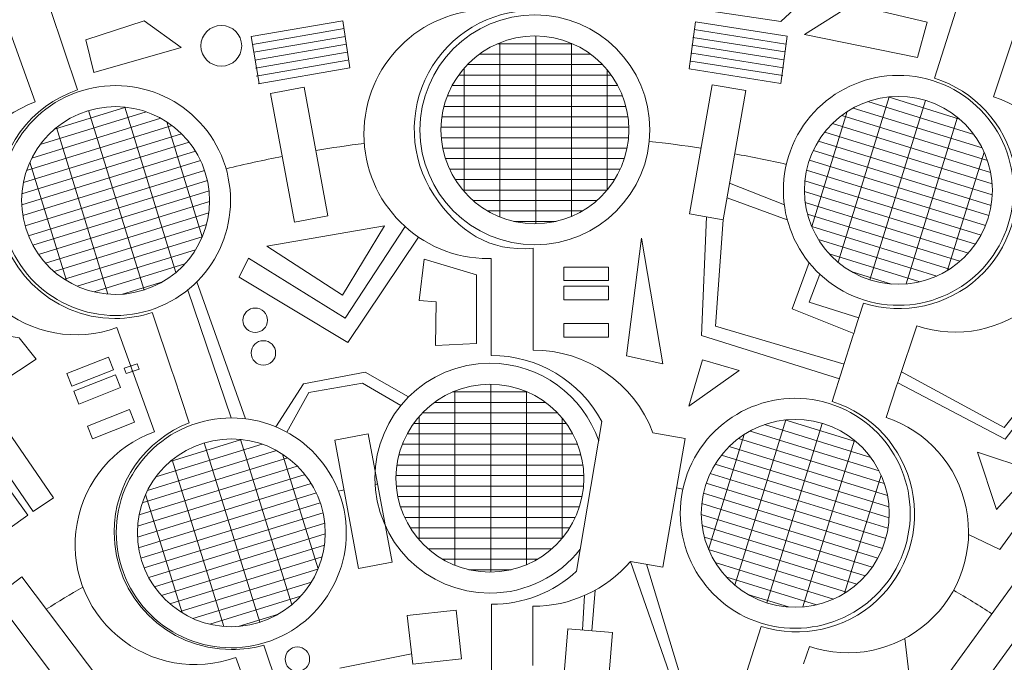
# Model space of a CAD drawing. Header units: inches. Extents: x -7.1 to 7.1, y -5.5 to 5.4.
# Tile 8 of 13: x -2 to 1.8, y 1.6 to 4. Entities that reach past the tile are written whole.
import ezdxf

# ---------------------------------------------------------------- set-up
doc = ezdxf.new("R2010")
doc.units = ezdxf.units.IN
doc.header["$MEASUREMENT"] = 0
doc.layers.add('Layer 1', color=7, linetype='Continuous')

msp = doc.modelspace()

# ---------------------------------------------------------------- linework, layer by layer
at = {"layer": 'Layer 1', "color": 5, "lineweight": 9}
for points in [[(0.0723, 3.0301), (0.2442, 3.0301), (0.2442, 3.0822), (0.0723, 3.0822), (0.0723, 3.0301)], [(0.0723, 2.9572), (0.2442, 2.9572), (0.2442, 3.0093), (0.0723, 3.0093), (0.0723, 2.9572)], [(0.0723, 2.814), (0.2442, 2.814), (0.2442, 2.8661), (0.0723, 2.8661), (0.0723, 2.814)]]:
    msp.add_lwpolyline(points, close=True, dxfattribs=at)
at = {"layer": 'Layer 1', "color": 1, "lineweight": 9}
for centre, major_axis in [((-0.0378, 3.6071), (0, 0.4398)), ((-0.0378, 3.6071), (0, 0.3594)), ((-0.2099, 2.2742), (0, 0.3594))]:
    msp.add_ellipse(centre, major_axis=major_axis, ratio=1, dxfattribs=at)
at = {"layer": 'Layer 1', "color": 5, "lineweight": 9}
for centre, major_axis in [((-1.2376, 3.9286), (0, 0.0781)), ((-1.108, 2.8784), (0, 0.0469)), ((-1.0767, 2.7534), (0, 0.0469)), ((-0.9465, 1.5815), (0, 0.0469))]:
    msp.add_ellipse(centre, major_axis=major_axis, ratio=1, dxfattribs=at)
at = {"layer": 'Layer 1', "lineweight": 9}
for points, knots in [([(-0.2048, 2.9399), (-0.2048, 2.9399), (-0.205, 3.1145), (-0.205, 3.1145), (-0.205, 3.1145), (-0.2084, 3.1144), (-0.2119, 3.1144), (-0.2154, 3.1144), (-0.2154, 3.1144), (-0.4786, 3.1144), (-0.692, 3.3277), (-0.692, 3.5909), (-0.692, 3.5909), (-0.692, 3.8541), (-0.4786, 4.0675), (-0.2154, 4.0675), (-0.2154, 4.0675), (-0.2122, 4.0675), (-0.2091, 4.0674), (-0.2059, 4.0674), (-0.2059, 4.0674), (-0.2059, 4.0674), (-0.2062, 4.3893), (-0.2062, 4.3893)], [0, 0, 0, 0, 0.142857, 0.142857, 0.142857, 0.142857, 0.285714, 0.285714, 0.285714, 0.285714, 0.428571, 0.428571, 0.428571, 0.428571, 0.571429, 0.571429, 0.571429, 0.571429, 0.714286, 0.714286, 0.714286, 0.714286, 1, 1, 1, 1]), ([(-0.0435, 4.3905), (-0.0435, 4.3905), (-0.0438, 4.0646), (-0.0438, 4.0646), (-0.0438, 4.0646), (-0.2113, 4.0648), (-0.3654, 3.9729), (-0.4449, 3.8255), (-0.4449, 3.8255), (-0.5244, 3.678), (-0.5166, 3.4988), (-0.4245, 3.3589), (-0.4245, 3.3589), (-0.3324, 3.2189), (-0.2113, 3.1391), (-0.0445, 3.1539), (-0.0445, 3.1539), (-0.0445, 3.1539), (-0.0446, 2.9997), (-0.0446, 2.9997)], [0, 0, 0, 0, 0.166667, 0.166667, 0.166667, 0.166667, 0.333333, 0.333333, 0.333333, 0.333333, 0.5, 0.5, 0.5, 0.5, 0.666667, 0.666667, 0.666667, 0.666667, 1, 1, 1, 1]), ([(1.5899, 4.1183), (1.5899, 4.1183), (1.4909, 3.8051), (1.4909, 3.8051), (1.4909, 3.8051), (1.6447, 3.7565), (1.7608, 3.6296), (1.7956, 3.4722), (1.7956, 3.4722), (1.8304, 3.3148), (1.7785, 3.1507), (1.6596, 3.0419), (1.6596, 3.0419), (1.5407, 2.933), (1.3727, 2.8959), (1.2189, 2.9445), (1.2189, 2.9445), (1.2189, 2.9445), (1.1854, 2.8383), (1.1854, 2.8383)], [0, 0, 0, 0, 0.166667, 0.166667, 0.166667, 0.166667, 0.333333, 0.333333, 0.333333, 0.333333, 0.5, 0.5, 0.5, 0.5, 0.666667, 0.666667, 0.666667, 0.666667, 1, 1, 1, 1]), ([(-1.8918, 4.0717), (-1.8918, 4.0717), (-1.7873, 3.76), (-1.7873, 3.76), (-1.7873, 3.76), (-1.9652, 3.7004), (-2.0934, 3.5323), (-2.0934, 3.3343), (-2.0934, 3.3343), (-2.0934, 3.0864), (-1.8924, 2.8854), (-1.6445, 2.8854), (-1.6445, 2.8854), (-1.5946, 2.8854), (-1.5466, 2.8935), (-1.5017, 2.9086), (-1.5017, 2.9086), (-1.5017, 2.9086), (-1.5007, 2.9055), (-1.5007, 2.9055), (-1.5007, 2.9055), (-1.5007, 2.9055), (-1.4268, 2.6852), (-1.4268, 2.6852)], [0, 0, 0, 0, 0.142857, 0.142857, 0.142857, 0.142857, 0.285714, 0.285714, 0.285714, 0.285714, 0.428571, 0.428571, 0.428571, 0.428571, 0.571429, 0.571429, 0.571429, 0.571429, 0.714286, 0.714286, 0.714286, 0.714286, 1, 1, 1, 1]), ([(1.8179, 4.0357), (1.8179, 4.0357), (1.7168, 3.7338), (1.7168, 3.7338), (1.7168, 3.7338), (1.8735, 3.6813), (1.9902, 3.5493), (2.0231, 3.3874), (2.0231, 3.3874), (2.056, 3.2255), (2, 3.0583), (1.8762, 2.9489), (1.8762, 2.9489), (1.7525, 2.8395), (1.5797, 2.8044), (1.4231, 2.8568), (1.4231, 2.8568), (1.4231, 2.8568), (1.3532, 2.6481), (1.3532, 2.6481)], [0, 0, 0, 0, 0.166667, 0.166667, 0.166667, 0.166667, 0.333333, 0.333333, 0.333333, 0.333333, 0.5, 0.5, 0.5, 0.5, 0.666667, 0.666667, 0.666667, 0.666667, 1, 1, 1, 1]), ([(-1.1464, 1.4898), (-1.1464, 1.4898), (-1.1818, 1.5881), (-1.1818, 1.5881), (-1.1818, 1.5881), (-1.3361, 1.5324), (-1.5084, 1.5632), (-1.6338, 1.6689), (-1.6338, 1.6689), (-1.7591, 1.7747), (-1.8186, 1.9393), (-1.7897, 2.1008), (-1.7897, 2.1008), (-1.7608, 2.2622), (-1.648, 2.396), (-1.4937, 2.4517), (-1.4937, 2.4517), (-1.4937, 2.4517), (-1.6376, 2.8503), (-1.6376, 2.8503), (-1.6376, 2.8503), (-1.7919, 2.7945), (-1.9641, 2.8254), (-2.0895, 2.9311), (-2.0895, 2.9311), (-2.2149, 3.0369), (-2.2743, 3.2015), (-2.2454, 3.363), (-2.2454, 3.363), (-2.2166, 3.5244), (-2.1037, 3.6582), (-1.9494, 3.7139), (-1.9494, 3.7139), (-1.9494, 3.7139), (-2.0558, 4.0085), (-2.0558, 4.0085)], [0, 0, 0, 0, 0.1, 0.1, 0.1, 0.1, 0.2, 0.2, 0.2, 0.2, 0.3, 0.3, 0.3, 0.3, 0.4, 0.4, 0.4, 0.4, 0.5, 0.5, 0.5, 0.5, 0.6, 0.6, 0.6, 0.6, 0.7, 0.7, 0.7, 0.7, 0.8, 0.8, 0.8, 0.8, 1, 1, 1, 1]), ([(-0.8299, 3.2778), (-0.8299, 3.2778), (-0.9577, 3.2541), (-0.9577, 3.2541), (-0.9577, 3.2541), (-0.9577, 3.2541), (-1.0489, 3.7466), (-1.0489, 3.7466), (-1.0489, 3.7466), (-1.0489, 3.7466), (-0.9211, 3.7703), (-0.9211, 3.7703), (-0.9211, 3.7703), (-0.9211, 3.7703), (-0.8299, 3.2778), (-0.8299, 3.2778)], [0, 0, 0, 0, 0.2, 0.2, 0.2, 0.2, 0.4, 0.4, 0.4, 0.4, 0.6, 0.6, 0.6, 0.6, 1, 1, 1, 1]), ([(0.6826, 3.2632), (0.6826, 3.2632), (0.5541, 3.2856), (0.5541, 3.2856), (0.5541, 3.2856), (0.5541, 3.2856), (0.6402, 3.7798), (0.6402, 3.7798), (0.6402, 3.7798), (0.6402, 3.7798), (0.7687, 3.7574), (0.7687, 3.7574), (0.7687, 3.7574), (0.7687, 3.7574), (0.6826, 3.2632), (0.6826, 3.2632)], [0, 0, 0, 0, 0.2, 0.2, 0.2, 0.2, 0.4, 0.4, 0.4, 0.4, 0.6, 0.6, 0.6, 0.6, 1, 1, 1, 1]), ([(-0.0446, 2.9775), (-0.0446, 2.9775), (-0.0448, 2.7646), (-0.0448, 2.7646), (-0.0448, 2.7646), (0.1588, 2.7645), (0.3412, 2.6384), (0.4135, 2.4481), (0.4135, 2.4481), (0.4135, 2.4481), (0.5369, 2.4266), (0.5369, 2.4266), (0.5369, 2.4266), (0.5369, 2.4266), (0.4511, 1.9339), (0.4511, 1.9339), (0.4511, 1.9339), (0.4511, 1.9339), (0.3276, 1.9554), (0.3276, 1.9554), (0.3276, 1.9554), (0.2344, 1.8464), (0.098, 1.7836), (-0.0455, 1.7837), (-0.0455, 1.7837), (-0.0455, 1.7837), (-0.0457, 1.5576), (-0.0457, 1.5576)], [0, 0, 0, 0, 0.125, 0.125, 0.125, 0.125, 0.25, 0.25, 0.25, 0.25, 0.375, 0.375, 0.375, 0.375, 0.5, 0.5, 0.5, 0.5, 0.625, 0.625, 0.625, 0.625, 0.75, 0.75, 0.75, 0.75, 1, 1, 1, 1]), ([(-0.2034, 1.4951), (-0.2034, 1.4951), (-0.2037, 1.7916), (-0.2037, 1.7916), (-0.2037, 1.7916), (-0.0831, 1.7911), (0.0331, 1.8363), (0.1216, 1.9182), (0.1216, 1.9182), (0.1216, 1.9182), (0.2186, 2.4907), (0.2186, 2.4907), (0.2186, 2.4907), (0.1354, 2.6471), (-0.0275, 2.7444), (-0.2046, 2.7433), (-0.2046, 2.7433), (-0.2046, 2.7433), (-0.2048, 2.9178), (-0.2048, 2.9178)], [0, 0, 0, 0, 0.166667, 0.166667, 0.166667, 0.166667, 0.333333, 0.333333, 0.333333, 0.333333, 0.5, 0.5, 0.5, 0.5, 0.666667, 0.666667, 0.666667, 0.666667, 1, 1, 1, 1]), ([(1.1787, 2.8172), (1.1787, 2.8172), (1.0997, 2.5671), (1.0997, 2.5671), (1.0997, 2.5671), (1.2534, 2.5186), (1.3696, 2.3916), (1.4044, 2.2342), (1.4044, 2.2342), (1.4392, 2.0768), (1.3873, 1.9127), (1.2684, 1.8039), (1.2684, 1.8039), (1.1494, 1.695), (0.9815, 1.6579), (0.8277, 1.7065), (0.8277, 1.7065), (0.8277, 1.7065), (0.7289, 1.3937), (0.7289, 1.3937)], [0, 0, 0, 0, 0.166667, 0.166667, 0.166667, 0.166667, 0.333333, 0.333333, 0.333333, 0.333333, 0.5, 0.5, 0.5, 0.5, 0.666667, 0.666667, 0.666667, 0.666667, 1, 1, 1, 1]), ([(-1.4198, 2.6642), (-1.4198, 2.6642), (-1.36, 2.4861), (-1.36, 2.4861), (-1.36, 2.4861), (-1.5283, 2.4214), (-1.6478, 2.2582), (-1.6478, 2.0671), (-1.6478, 2.0671), (-1.6478, 1.8191), (-1.4468, 1.6181), (-1.1989, 1.6181), (-1.1989, 1.6181), (-1.1558, 1.6181), (-1.1141, 1.6242), (-1.0747, 1.6355), (-1.0747, 1.6355), (-1.0747, 1.6355), (-1.0732, 1.631), (-1.0732, 1.631), (-1.0732, 1.631), (-1.0732, 1.631), (-0.9726, 1.331), (-0.9726, 1.331)], [0, 0, 0, 0, 0.142857, 0.142857, 0.142857, 0.142857, 0.285714, 0.285714, 0.285714, 0.285714, 0.428571, 0.428571, 0.428571, 0.428571, 0.571429, 0.571429, 0.571429, 0.571429, 0.714286, 0.714286, 0.714286, 0.714286, 1, 1, 1, 1]), ([(1.3461, 2.6271), (1.3461, 2.6271), (1.3058, 2.5067), (1.3058, 2.5067), (1.3058, 2.5067), (1.4624, 2.4542), (1.5792, 2.3221), (1.6121, 2.1602), (1.6121, 2.1602), (1.645, 1.9983), (1.589, 1.8312), (1.4652, 1.7218), (1.4652, 1.7218), (1.3415, 1.6123), (1.1687, 1.5772), (1.0121, 1.6297), (1.0121, 1.6297), (1.0121, 1.6297), (0.99, 1.5639), (0.99, 1.5639)], [0, 0, 0, 0, 0.166667, 0.166667, 0.166667, 0.166667, 0.333333, 0.333333, 0.333333, 0.333333, 0.5, 0.5, 0.5, 0.5, 0.666667, 0.666667, 0.666667, 0.666667, 1, 1, 1, 1]), ([(-0.5844, 1.9528), (-0.5844, 1.9528), (-0.7122, 1.9291), (-0.7122, 1.9291), (-0.7122, 1.9291), (-0.7122, 1.9291), (-0.8032, 2.4199), (-0.8032, 2.4199), (-0.8032, 2.4199), (-0.8032, 2.4199), (-0.6754, 2.4436), (-0.6754, 2.4436), (-0.6754, 2.4436), (-0.6754, 2.4436), (-0.5844, 1.9528), (-0.5844, 1.9528)], [0, 0, 0, 0, 0.2, 0.2, 0.2, 0.2, 0.4, 0.4, 0.4, 0.4, 0.6, 0.6, 0.6, 0.6, 1, 1, 1, 1]), ([(-1.6989, 1.4956), (-1.6989, 1.4956), (-1.8034, 1.4169), (-1.8034, 1.4169), (-1.8034, 1.4169), (-1.8034, 1.4169), (-2.1052, 1.8176), (-2.1052, 1.8176), (-2.1052, 1.8176), (-2.1052, 1.8176), (-2.0007, 1.8963), (-2.0007, 1.8963), (-2.0007, 1.8963), (-2.0007, 1.8963), (-1.6989, 1.4956), (-1.6989, 1.4956)], [0, 0, 0, 0, 0.2, 0.2, 0.2, 0.2, 0.4, 0.4, 0.4, 0.4, 0.6, 0.6, 0.6, 0.6, 1, 1, 1, 1]), ([(1.6288, 1.4196), (1.6288, 1.4196), (1.5229, 1.4964), (1.5229, 1.4964), (1.5229, 1.4964), (1.5229, 1.4964), (1.8183, 1.9039), (1.8183, 1.9039), (1.8183, 1.9039), (1.8183, 1.9039), (1.9242, 1.8271), (1.9242, 1.8271), (1.9242, 1.8271), (1.9242, 1.8271), (1.6288, 1.4196), (1.6288, 1.4196)], [0, 0, 0, 0, 0.2, 0.2, 0.2, 0.2, 0.4, 0.4, 0.4, 0.4, 0.6, 0.6, 0.6, 0.6, 1, 1, 1, 1])]:
    msp.add_open_spline(points, degree=3, knots=knots, dxfattribs=at)
at = {"layer": 'Layer 1', "color": 5, "lineweight": 9}
for points, knots in [([(-0.0437, 4.163), (-0.0437, 4.163), (0.903, 4.0223), (0.903, 4.0223), (0.903, 4.0223), (0.903, 4.0223), (1.1544, 4.2551), (1.1544, 4.2551)], [0, 0, 0, 0, 0.333333, 0.333333, 0.333333, 0.333333, 1, 1, 1, 1]), ([(-1.5324, 4.0242), (-1.5324, 4.0242), (-1.7564, 3.9513), (-1.7564, 3.9513), (-1.7564, 3.9513), (-1.7564, 3.9513), (-1.7251, 3.8263), (-1.7251, 3.8263), (-1.7251, 3.8263), (-1.7251, 3.8263), (-1.3918, 3.9226), (-1.3918, 3.9226), (-1.3918, 3.9226), (-1.3918, 3.9226), (-1.5324, 4.0242), (-1.5324, 4.0242)], [0, 0, 0, 0, 0.2, 0.2, 0.2, 0.2, 0.4, 0.4, 0.4, 0.4, 0.6, 0.6, 0.6, 0.6, 1, 1, 1, 1]), ([(0.6184, 3.2744), (0.6184, 3.2744), (0.5997, 2.8205), (0.5997, 2.8205), (0.5997, 2.8205), (0.5997, 2.8205), (1.1271, 2.6538), (1.1271, 2.6538)], [0, 0, 0, 0, 0.333333, 0.333333, 0.333333, 0.333333, 1, 1, 1, 1]), ([(1.1449, 2.7102), (1.1449, 2.7102), (0.6534, 2.8553), (0.6534, 2.8553), (0.6534, 2.8553), (0.6534, 2.8553), (0.6826, 3.2632), (0.6826, 3.2632)], [0, 0, 0, 0, 0.333333, 0.333333, 0.333333, 0.333333, 1, 1, 1, 1]), ([(-0.4836, 3.1969), (-0.4836, 3.1969), (-0.7532, 2.7932), (-0.7532, 2.7932), (-0.7532, 2.7932), (-0.7532, 2.7932), (-1.1699, 3.0432), (-1.1699, 3.0432), (-1.1699, 3.0432), (-1.1699, 3.0432), (-1.1335, 3.1161), (-1.1335, 3.1161), (-1.1335, 3.1161), (-1.1335, 3.1161), (-0.7637, 2.8869), (-0.7637, 2.8869), (-0.7637, 2.8869), (-0.7637, 2.8869), (-0.5343, 3.2367), (-0.5343, 3.2367)], [0, 0, 0, 0, 0.166667, 0.166667, 0.166667, 0.166667, 0.333333, 0.333333, 0.333333, 0.333333, 0.5, 0.5, 0.5, 0.5, 0.666667, 0.666667, 0.666667, 0.666667, 1, 1, 1, 1]), ([(1.011, 3.099), (1.011, 3.099), (0.946, 2.922), (0.946, 2.922), (0.946, 2.922), (0.946, 2.922), (1.182, 2.8277), (1.182, 2.8277)], [0, 0, 0, 0, 0.333333, 0.333333, 0.333333, 0.333333, 1, 1, 1, 1]), ([(1.0522, 3.0546), (1.0522, 3.0546), (1.0111, 2.9481), (1.0111, 2.9481), (1.0111, 2.9481), (1.0111, 2.9481), (1.2011, 2.888), (1.2011, 2.888)], [0, 0, 0, 0, 0.333333, 0.333333, 0.333333, 0.333333, 1, 1, 1, 1]), ([(1.3502, 2.6393), (1.3502, 2.6393), (1.7618, 2.4239), (1.7618, 2.4239), (1.7618, 2.4239), (1.7618, 2.4239), (1.9181, 2.627), (1.9181, 2.627), (1.9181, 2.627), (1.9181, 2.627), (1.9058, 2.9775), (1.9058, 2.9775)], [0, 0, 0, 0, 0.25, 0.25, 0.25, 0.25, 0.5, 0.5, 0.5, 0.5, 1, 1, 1, 1]), ([(1.8762, 2.9489), (1.8762, 2.9489), (1.892, 2.6349), (1.892, 2.6349), (1.892, 2.6349), (1.892, 2.6349), (1.7579, 2.4682), (1.7579, 2.4682), (1.7579, 2.4682), (1.7579, 2.4682), (1.3644, 2.6817), (1.3644, 2.6817)], [0, 0, 0, 0, 0.25, 0.25, 0.25, 0.25, 0.5, 0.5, 0.5, 0.5, 1, 1, 1, 1]), ([(-1.8287, 2.6743), (-1.8287, 2.6743), (-1.6688, 2.7374), (-1.6688, 2.7374), (-1.6688, 2.7374), (-1.6688, 2.7374), (-1.6497, 2.689), (-1.6497, 2.689), (-1.6497, 2.689), (-1.6497, 2.689), (-1.8095, 2.6258), (-1.8095, 2.6258), (-1.8095, 2.6258), (-1.8095, 2.6258), (-1.8287, 2.6743), (-1.8287, 2.6743)], [0, 0, 0, 0, 0.2, 0.2, 0.2, 0.2, 0.4, 0.4, 0.4, 0.4, 0.6, 0.6, 0.6, 0.6, 1, 1, 1, 1]), ([(-1.0294, 2.4707), (-1.0294, 2.4707), (-0.9238, 2.6356), (-0.9238, 2.6356), (-0.9238, 2.6356), (-0.9238, 2.6356), (-0.6868, 2.6798), (-0.6868, 2.6798), (-0.6868, 2.6798), (-0.6868, 2.6798), (-0.5209, 2.5852), (-0.5209, 2.5852)], [0, 0, 0, 0, 0.25, 0.25, 0.25, 0.25, 0.5, 0.5, 0.5, 0.5, 1, 1, 1, 1]), ([(-1.8019, 2.6065), (-1.8019, 2.6065), (-1.642, 2.6696), (-1.642, 2.6696), (-1.642, 2.6696), (-1.642, 2.6696), (-1.6229, 2.6212), (-1.6229, 2.6212), (-1.6229, 2.6212), (-1.6229, 2.6212), (-1.7827, 2.558), (-1.7827, 2.558), (-1.7827, 2.558), (-1.7827, 2.558), (-1.8019, 2.6065), (-1.8019, 2.6065)], [0, 0, 0, 0, 0.2, 0.2, 0.2, 0.2, 0.4, 0.4, 0.4, 0.4, 0.6, 0.6, 0.6, 0.6, 1, 1, 1, 1]), ([(-0.551, 2.5519), (-0.551, 2.5519), (-0.6972, 2.6382), (-0.6972, 2.6382), (-0.6972, 2.6382), (-0.6972, 2.6382), (-0.9029, 2.6017), (-0.9029, 2.6017), (-0.9029, 2.6017), (-0.9029, 2.6017), (-0.9867, 2.45), (-0.9867, 2.45)], [0, 0, 0, 0, 0.25, 0.25, 0.25, 0.25, 0.5, 0.5, 0.5, 0.5, 1, 1, 1, 1]), ([(-1.7492, 2.4733), (-1.7492, 2.4733), (-1.5894, 2.5364), (-1.5894, 2.5364), (-1.5894, 2.5364), (-1.5894, 2.5364), (-1.5703, 2.488), (-1.5703, 2.488), (-1.5703, 2.488), (-1.5703, 2.488), (-1.7301, 2.4248), (-1.7301, 2.4248), (-1.7301, 2.4248), (-1.7301, 2.4248), (-1.7492, 2.4733), (-1.7492, 2.4733)], [0, 0, 0, 0, 0.2, 0.2, 0.2, 0.2, 0.4, 0.4, 0.4, 0.4, 0.6, 0.6, 0.6, 0.6, 1, 1, 1, 1]), ([(1.8634, 2.3054), (1.8634, 2.3054), (1.6551, 2.3731), (1.6551, 2.3731), (1.6551, 2.3731), (1.6551, 2.3731), (1.728, 2.1544), (1.728, 2.1544), (1.728, 2.1544), (1.728, 2.1544), (1.8634, 2.3054), (1.8634, 2.3054)], [0, 0, 0, 0, 0.25, 0.25, 0.25, 0.25, 0.5, 0.5, 0.5, 0.5, 1, 1, 1, 1]), ([(1.3772, 1.6605), (1.3772, 1.6605), (1.3947, 1.5085), (1.3947, 1.5085), (1.3947, 1.5085), (1.3947, 1.5085), (1.5703, 1.3812), (1.5703, 1.3812)], [0, 0, 0, 0, 0.333333, 0.333333, 0.333333, 0.333333, 1, 1, 1, 1])]:
    msp.add_open_spline(points, degree=3, knots=knots, dxfattribs=at)
at = {"layer": 'Layer 1', "color": 1, "lineweight": 9}
for points, knots in [([(1.1759, 4.0867), (1.1759, 4.0867), (1.4624, 4.019), (1.4624, 4.019), (1.4624, 4.019), (1.4624, 4.019), (1.4259, 3.8835), (1.4259, 3.8835), (1.4259, 3.8835), (1.4259, 3.8835), (0.9936, 3.9721), (0.9936, 3.9721), (0.9936, 3.9721), (0.9936, 3.9721), (1.1759, 4.0867), (1.1759, 4.0867)], [0, 0, 0, 0, 0.2, 0.2, 0.2, 0.2, 0.4, 0.4, 0.4, 0.4, 0.6, 0.6, 0.6, 0.6, 1, 1, 1, 1]), ([(1.2231, 2.9555), (1.4551, 2.8838), (1.7014, 3.0138), (1.7731, 3.2459), (1.7731, 3.2459), (1.8448, 3.478), (1.7148, 3.7243), (1.4827, 3.796), (1.4827, 3.796), (1.2506, 3.8677), (1.0043, 3.7377), (0.9326, 3.5056), (0.9326, 3.5056), (0.8609, 3.2735), (0.991, 3.0272), (1.2231, 2.9555)], [0, 0, 0, 0, 0.2, 0.2, 0.2, 0.2, 0.4, 0.4, 0.4, 0.4, 0.6, 0.6, 0.6, 0.6, 1, 1, 1, 1]), ([(-1.5124, 2.9164), (-1.7445, 2.8447), (-1.9907, 2.9748), (-2.0624, 3.2068), (-2.0624, 3.2068), (-2.1341, 3.4389), (-2.0041, 3.6852), (-1.772, 3.7569), (-1.772, 3.7569), (-1.5399, 3.8286), (-1.2937, 3.6986), (-1.222, 3.4665), (-1.222, 3.4665), (-1.1503, 3.2344), (-1.2803, 2.9881), (-1.5124, 2.9164)], [0, 0, 0, 0, 0.2, 0.2, 0.2, 0.2, 0.4, 0.4, 0.4, 0.4, 0.6, 0.6, 0.6, 0.6, 1, 1, 1, 1]), ([(1.2468, 3.0324), (1.4364, 2.9738), (1.6377, 3.08), (1.6962, 3.2697), (1.6962, 3.2697), (1.7548, 3.4593), (1.6486, 3.6605), (1.459, 3.7191), (1.459, 3.7191), (1.2693, 3.7777), (1.0681, 3.6715), (1.0095, 3.4818), (1.0095, 3.4818), (0.9509, 3.2922), (1.0572, 3.091), (1.2468, 3.0324)], [0, 0, 0, 0, 0.2, 0.2, 0.2, 0.2, 0.4, 0.4, 0.4, 0.4, 0.6, 0.6, 0.6, 0.6, 1, 1, 1, 1]), ([(-1.5361, 2.9933), (-1.7258, 2.9347), (-1.927, 3.041), (-1.9856, 3.2306), (-1.9856, 3.2306), (-2.0441, 3.4202), (-1.9379, 3.6215), (-1.7483, 3.68), (-1.7483, 3.68), (-1.5586, 3.7386), (-1.3574, 3.6324), (-1.2988, 3.4428), (-1.2988, 3.4428), (-1.2402, 3.2531), (-1.3465, 3.0519), (-1.5361, 2.9933)], [0, 0, 0, 0, 0.2, 0.2, 0.2, 0.2, 0.4, 0.4, 0.4, 0.4, 0.6, 0.6, 0.6, 0.6, 1, 1, 1, 1]), ([(-0.6132, 3.2403), (-0.6132, 3.2403), (-1.0637, 3.1622), (-1.0637, 3.1622), (-1.0637, 3.1622), (-1.0637, 3.1622), (-0.7746, 2.9747), (-0.7746, 2.9747), (-0.7746, 2.9747), (-0.7746, 2.9747), (-0.6132, 3.2403), (-0.6132, 3.2403)], [0, 0, 0, 0, 0.25, 0.25, 0.25, 0.25, 0.5, 0.5, 0.5, 0.5, 1, 1, 1, 1]), ([(0.4512, 2.7111), (0.4512, 2.7111), (0.3705, 3.1929), (0.3705, 3.1929), (0.3705, 3.1929), (0.3705, 3.1929), (0.3132, 2.7423), (0.3132, 2.7423), (0.3132, 2.7423), (0.3132, 2.7423), (0.4512, 2.7111), (0.4512, 2.7111)], [0, 0, 0, 0, 0.25, 0.25, 0.25, 0.25, 0.5, 0.5, 0.5, 0.5, 1, 1, 1, 1]), ([(-0.4803, 2.9539), (-0.4803, 2.9539), (-0.4621, 3.1127), (-0.4621, 3.1127), (-0.4621, 3.1127), (-0.4621, 3.1127), (-0.2616, 3.0528), (-0.2616, 3.0528), (-0.2616, 3.0528), (-0.2616, 3.0528), (-0.2616, 2.7898), (-0.2616, 2.7898), (-0.2616, 2.7898), (-0.2616, 2.7898), (-0.4178, 2.782), (-0.4178, 2.782), (-0.4178, 2.782), (-0.4178, 2.782), (-0.4152, 2.9486), (-0.4152, 2.9486), (-0.4152, 2.9486), (-0.4152, 2.9486), (-0.4803, 2.9539), (-0.4803, 2.9539)], [0, 0, 0, 0, 0.142857, 0.142857, 0.142857, 0.142857, 0.285714, 0.285714, 0.285714, 0.285714, 0.428571, 0.428571, 0.428571, 0.428571, 0.571429, 0.571429, 0.571429, 0.571429, 0.714286, 0.714286, 0.714286, 0.714286, 1, 1, 1, 1]), ([(-2.4387, 2.8835), (-2.4387, 2.8835), (-2.6001, 2.795), (-2.6001, 2.795), (-2.6001, 2.795), (-2.6001, 2.795), (-2.3606, 2.4565), (-2.3606, 2.4565), (-2.3606, 2.4565), (-2.3606, 2.4565), (-1.9465, 2.7299), (-1.9465, 2.7299), (-1.9465, 2.7299), (-1.9465, 2.7299), (-2.0116, 2.8106), (-2.0116, 2.8106), (-2.0116, 2.8106), (-2.0116, 2.8106), (-2.4387, 2.8835), (-2.4387, 2.8835)], [0, 0, 0, 0, 0.166667, 0.166667, 0.166667, 0.166667, 0.333333, 0.333333, 0.333333, 0.333333, 0.5, 0.5, 0.5, 0.5, 0.666667, 0.666667, 0.666667, 0.666667, 1, 1, 1, 1]), ([(0.1358, 2.0022), (0.0553, 1.9), (-0.0696, 1.8343), (-0.2099, 1.8343), (-0.2099, 1.8343), (-0.4528, 1.8343), (-0.6497, 2.0313), (-0.6497, 2.2742), (-0.6497, 2.2742), (-0.6497, 2.5171), (-0.4528, 2.714), (-0.2099, 2.714), (-0.2099, 2.714), (-0.0171, 2.714), (0.1468, 2.5899), (0.2061, 2.4173)], [0, 0, 0, 0, 0.2, 0.2, 0.2, 0.2, 0.4, 0.4, 0.4, 0.4, 0.6, 0.6, 0.6, 0.6, 1, 1, 1, 1]), ([(0.5509, 2.5502), (0.5509, 2.5502), (0.7436, 2.6856), (0.7436, 2.6856), (0.7436, 2.6856), (0.7436, 2.6856), (0.603, 2.7273), (0.603, 2.7273), (0.603, 2.7273), (0.603, 2.7273), (0.5509, 2.5502), (0.5509, 2.5502)], [0, 0, 0, 0, 0.25, 0.25, 0.25, 0.25, 0.5, 0.5, 0.5, 0.5, 1, 1, 1, 1]), ([(0.8284, 1.7195), (1.0604, 1.6478), (1.3067, 1.7778), (1.3784, 2.0099), (1.3784, 2.0099), (1.4501, 2.242), (1.3201, 2.4883), (1.088, 2.56), (1.088, 2.56), (0.8559, 2.6317), (0.6096, 2.5016), (0.5379, 2.2696), (0.5379, 2.2696), (0.4662, 2.0375), (0.5963, 1.7912), (0.8284, 1.7195)], [0, 0, 0, 0, 0.2, 0.2, 0.2, 0.2, 0.4, 0.4, 0.4, 0.4, 0.6, 0.6, 0.6, 0.6, 1, 1, 1, 1]), ([(-2.1193, 2.5469), (-2.1193, 2.5469), (-2.1965, 2.4937), (-2.1965, 2.4937), (-2.1965, 2.4937), (-2.1965, 2.4937), (-1.9574, 2.1461), (-1.9574, 2.1461), (-1.9574, 2.1461), (-1.9574, 2.1461), (-1.8802, 2.1992), (-1.8802, 2.1992), (-1.8802, 2.1992), (-1.8802, 2.1992), (-2.1193, 2.5469), (-2.1193, 2.5469)], [0, 0, 0, 0, 0.2, 0.2, 0.2, 0.2, 0.4, 0.4, 0.4, 0.4, 0.6, 0.6, 0.6, 0.6, 1, 1, 1, 1]), ([(-1.0695, 1.6447), (-1.3016, 1.573), (-1.5479, 1.7031), (-1.6196, 1.9352), (-1.6196, 1.9352), (-1.6913, 2.1673), (-1.5613, 2.4135), (-1.3292, 2.4852), (-1.3292, 2.4852), (-1.0971, 2.5569), (-0.8508, 2.4269), (-0.7791, 2.1948), (-0.7791, 2.1948), (-0.7074, 1.9627), (-0.8374, 1.7164), (-1.0695, 1.6447)], [0, 0, 0, 0, 0.2, 0.2, 0.2, 0.2, 0.4, 0.4, 0.4, 0.4, 0.6, 0.6, 0.6, 0.6, 1, 1, 1, 1]), ([(0.8521, 1.7964), (1.0417, 1.7378), (1.243, 1.844), (1.3015, 2.0336), (1.3015, 2.0336), (1.3601, 2.2233), (1.2539, 2.4245), (1.0643, 2.4831), (1.0643, 2.4831), (0.8746, 2.5417), (0.6734, 2.4354), (0.6148, 2.2458), (0.6148, 2.2458), (0.5562, 2.0562), (0.6625, 1.8549), (0.8521, 1.7964)], [0, 0, 0, 0, 0.2, 0.2, 0.2, 0.2, 0.4, 0.4, 0.4, 0.4, 0.6, 0.6, 0.6, 0.6, 1, 1, 1, 1]), ([(2.0956, 2.4879), (2.0956, 2.4879), (1.7409, 2.0008), (1.7409, 2.0008), (1.7409, 2.0008), (1.7409, 2.0008), (1.6213, 2.0582), (1.6213, 2.0582)], [0, 0, 0, 0, 0.333333, 0.333333, 0.333333, 0.333333, 1, 1, 1, 1]), ([(-2.2234, 2.4749), (-2.2234, 2.4749), (-2.2996, 2.4203), (-2.2996, 2.4203), (-2.2996, 2.4203), (-2.2996, 2.4203), (-2.0539, 2.0774), (-2.0539, 2.0774), (-2.0539, 2.0774), (-2.0539, 2.0774), (-1.9777, 2.132), (-1.9777, 2.132), (-1.9777, 2.132), (-1.9777, 2.132), (-2.2234, 2.4749), (-2.2234, 2.4749)], [0, 0, 0, 0, 0.2, 0.2, 0.2, 0.2, 0.4, 0.4, 0.4, 0.4, 0.6, 0.6, 0.6, 0.6, 1, 1, 1, 1]), ([(-1.0933, 1.7216), (-1.2829, 1.663), (-1.4841, 1.7693), (-1.5427, 1.9589), (-1.5427, 1.9589), (-1.6013, 2.1485), (-1.4951, 2.3498), (-1.3054, 2.4084), (-1.3054, 2.4084), (-1.1158, 2.4669), (-0.9146, 2.3607), (-0.856, 2.1711), (-0.856, 2.1711), (-0.7974, 1.9814), (-0.9036, 1.7802), (-1.0933, 1.7216)], [0, 0, 0, 0, 0.2, 0.2, 0.2, 0.2, 0.4, 0.4, 0.4, 0.4, 0.6, 0.6, 0.6, 0.6, 1, 1, 1, 1]), ([(0.3276, 1.9554), (0.3276, 1.9554), (0.4962, 1.4721), (0.4962, 1.4721), (0.4962, 1.4721), (0.4962, 1.4721), (0.7255, 1.3832), (0.7255, 1.3832)], [0, 0, 0, 0, 0.333333, 0.333333, 0.333333, 0.333333, 1, 1, 1, 1]), ([(0.7406, 1.4308), (0.7406, 1.4308), (0.517, 1.5242), (0.517, 1.5242), (0.517, 1.5242), (0.517, 1.5242), (0.3894, 1.9447), (0.3894, 1.9447)], [0, 0, 0, 0, 0.333333, 0.333333, 0.333333, 0.333333, 1, 1, 1, 1]), ([(-0.3396, 1.769), (-0.3396, 1.769), (-0.526, 1.7484), (-0.526, 1.7484), (-0.526, 1.7484), (-0.526, 1.7484), (-0.5054, 1.5621), (-0.5054, 1.5621), (-0.5054, 1.5621), (-0.5054, 1.5621), (-0.319, 1.5826), (-0.319, 1.5826), (-0.319, 1.5826), (-0.319, 1.5826), (-0.3396, 1.769), (-0.3396, 1.769)], [0, 0, 0, 0, 0.2, 0.2, 0.2, 0.2, 0.4, 0.4, 0.4, 0.4, 0.6, 0.6, 0.6, 0.6, 1, 1, 1, 1]), ([(0.0881, 1.6981), (0.0881, 1.6981), (0.2594, 1.6838), (0.2594, 1.6838), (0.2594, 1.6838), (0.2594, 1.6838), (0.2283, 1.3101), (0.2283, 1.3101), (0.2283, 1.3101), (0.2283, 1.3101), (0.057, 1.3244), (0.057, 1.3244), (0.057, 1.3244), (0.057, 1.3244), (0.0881, 1.6981), (0.0881, 1.6981)], [0, 0, 0, 0, 0.2, 0.2, 0.2, 0.2, 0.4, 0.4, 0.4, 0.4, 0.6, 0.6, 0.6, 0.6, 1, 1, 1, 1])]:
    msp.add_open_spline(points, degree=3, knots=knots, dxfattribs=at)
at = {"layer": 'Layer 1', "color": 5, "lineweight": 9}
for points in [[(-0.7729, 4.0248), (-0.7729, 4.0248), (-1.1235, 3.9638), (-1.1235, 3.9638)], [(-0.7672, 3.995), (-0.7672, 3.995), (-1.1179, 3.934), (-1.1179, 3.934)], [(0.5762, 4.0208), (0.5762, 4.0208), (0.9278, 3.9656), (0.9278, 3.9656)], [(-0.7622, 3.965), (-0.7622, 3.965), (-1.1128, 3.904), (-1.1128, 3.904)], [(-0.0349, 3.9664), (-0.0349, 3.9664), (-0.0349, 3.2478), (-0.0349, 3.2478)], [(0.5665, 3.9609), (0.5665, 3.9609), (0.9181, 3.9057), (0.9181, 3.9057)], [(0.5711, 3.9909), (0.5711, 3.9909), (0.9226, 3.9357), (0.9226, 3.9357)], [(-0.7582, 3.9349), (-0.7582, 3.9349), (-1.1088, 3.8739), (-1.1088, 3.8739)], [(0.1052, 3.9369), (0.1052, 3.9369), (-0.1808, 3.9369), (-0.1808, 3.9369)], [(-0.1715, 3.9408), (-0.1715, 3.9408), (-0.1715, 3.2734), (-0.1715, 3.2734)], [(0.1017, 3.9384), (0.1017, 3.9384), (0.1017, 3.2758), (0.1017, 3.2758)], [(0.563, 3.9307), (0.563, 3.9307), (0.9146, 3.8755), (0.9146, 3.8755)], [(-0.7566, 3.9044), (-0.7566, 3.9044), (-1.1072, 3.8434), (-1.1072, 3.8434)], [(0.1748, 3.8969), (0.1748, 3.8969), (-0.2503, 3.8969), (-0.2503, 3.8969)], [(0.5619, 3.9001), (0.5619, 3.9001), (0.9134, 3.8449), (0.9134, 3.8449)], [(-0.7535, 3.8741), (-0.7535, 3.8741), (-1.1041, 3.8131), (-1.1041, 3.8131)], [(-0.7457, 3.8447), (-0.7457, 3.8447), (-1.0963, 3.7837), (-1.0963, 3.7837)], [(-0.3081, 3.8439), (-0.3081, 3.8439), (-0.3081, 3.3703), (-0.3081, 3.3703)], [(0.2206, 3.8569), (0.2206, 3.8569), (-0.2961, 3.8569), (-0.2961, 3.8569)], [(0.5593, 3.8698), (0.5593, 3.8698), (0.9109, 3.8146), (0.9109, 3.8146)], [(0.254, 3.8169), (0.254, 3.8169), (-0.3296, 3.8169), (-0.3296, 3.8169)], [(0.2383, 3.8372), (0.2383, 3.8372), (0.2383, 3.377), (0.2383, 3.377)], [(0.552, 3.8403), (0.552, 3.8403), (0.9036, 3.7851), (0.9036, 3.7851)], [(0.279, 3.7769), (0.279, 3.7769), (-0.3546, 3.7769), (-0.3546, 3.7769)], [(0.2974, 3.7369), (0.2974, 3.7369), (-0.373, 3.7369), (-0.373, 3.7369)], [(1.3174, 3.7335), (1.3174, 3.7335), (1.1218, 3.1004), (1.1218, 3.1004)], [(1.3136, 3.733), (1.3136, 3.733), (1.5868, 3.6486), (1.5868, 3.6486)], [(-1.6029, 3.694), (-1.6029, 3.694), (-1.8761, 3.6096), (-1.8761, 3.6096)], [(-1.6067, 3.6944), (-1.6067, 3.6944), (-1.4111, 3.0613), (-1.4111, 3.0613)], [(0.3103, 3.6969), (0.3103, 3.6969), (-0.3859, 3.6969), (-0.3859, 3.6969)], [(1.2353, 3.7154), (1.2353, 3.7154), (1.6415, 3.5899), (1.6415, 3.5899)], [(1.4562, 3.7199), (1.4562, 3.7199), (1.2441, 3.0333), (1.2441, 3.0333)], [(-1.5247, 3.6763), (-1.5247, 3.6763), (-1.9308, 3.5508), (-1.9308, 3.5508)], [(-1.7455, 3.6809), (-1.7455, 3.6809), (-1.5334, 2.9942), (-1.5334, 2.9942)], [(0.3181, 3.6569), (0.3181, 3.6569), (-0.3937, 3.6569), (-0.3937, 3.6569)], [(1.157, 3.6771), (1.157, 3.6771), (1.0212, 3.2374), (1.0212, 3.2374)], [(1.136, 3.6623), (1.136, 3.6623), (1.6936, 3.4901), (1.6936, 3.4901)], [(1.1798, 3.6907), (1.1798, 3.6907), (1.6734, 3.5381), (1.6734, 3.5381)], [(1.5791, 3.6551), (1.5791, 3.6551), (1.3821, 3.0175), (1.3821, 3.0175)], [(-1.4253, 3.6232), (-1.4253, 3.6232), (-1.9829, 3.451), (-1.9829, 3.451)], [(-1.4691, 3.6516), (-1.4691, 3.6516), (-1.9628, 3.4991), (-1.9628, 3.4991)], [(-1.4463, 3.638), (-1.4463, 3.638), (-1.3105, 3.1983), (-1.3105, 3.1983)], [(0.3214, 3.6169), (0.3214, 3.6169), (-0.397, 3.6169), (-0.397, 3.6169)], [(1.1003, 3.6315), (1.1003, 3.6315), (1.7057, 3.4445), (1.7057, 3.4445)], [(-1.3896, 3.5924), (-1.3896, 3.5924), (-1.995, 3.4054), (-1.995, 3.4054)], [(-1.8684, 3.616), (-1.8684, 3.616), (-1.6715, 2.9784), (-1.6715, 2.9784)], [(1.0709, 3.5987), (1.0709, 3.5987), (1.7115, 3.4008), (1.7115, 3.4008)], [(-1.3602, 3.5596), (-1.3602, 3.5596), (-2.0008, 3.3617), (-2.0008, 3.3617)], [(-0.8763, 3.5284), (-0.8148, 3.5386), (-0.7529, 3.5476), (-0.6907, 3.5553)], [(0.3203, 3.5769), (0.3203, 3.5769), (-0.3959, 3.5769), (-0.3959, 3.5769)], [(0.3999, 3.5631), (0.4663, 3.5558), (0.5324, 3.5471), (0.5979, 3.5371)], [(1.0468, 3.5643), (1.0468, 3.5643), (1.7119, 3.3588), (1.7119, 3.3588)], [(-1.3361, 3.5252), (-1.3361, 3.5252), (-2.0013, 3.3197), (-2.0013, 3.3197)], [(-1.2195, 3.4583), (-1.1484, 3.4756), (-1.0766, 3.4914), (-1.0042, 3.5054)], [(0.3147, 3.5369), (0.3147, 3.5369), (-0.3903, 3.5369), (-0.3903, 3.5369)], [(0.7266, 3.5155), (0.793, 3.5034), (0.859, 3.4899), (0.9244, 3.4751)], [(1.0275, 3.5284), (1.0275, 3.5284), (1.7076, 3.3183), (1.7076, 3.3183)], [(1.681, 3.5222), (1.681, 3.5222), (1.5412, 3.0697), (1.5412, 3.0697)], [(-1.3168, 3.4893), (-1.3168, 3.4893), (-1.997, 3.2792), (-1.997, 3.2792)], [(-1.9704, 3.4832), (-1.9704, 3.4832), (-1.8305, 3.0306), (-1.8305, 3.0306)], [(0.3043, 3.4969), (0.3043, 3.4969), (-0.3799, 3.4969), (-0.3799, 3.4969)], [(1.0125, 3.4911), (1.0125, 3.4911), (1.699, 3.2791), (1.699, 3.2791)], [(-1.3019, 3.4521), (-1.3019, 3.4521), (-1.9883, 3.24), (-1.9883, 3.24)], [(0.2888, 3.4569), (0.2888, 3.4569), (-0.3643, 3.4569), (-0.3643, 3.4569)], [(1.0018, 3.4526), (1.0018, 3.4526), (1.6861, 3.2412), (1.6861, 3.2412)], [(-1.2911, 3.4135), (-1.2911, 3.4135), (-1.9754, 3.2021), (-1.9754, 3.2021)], [(0.2671, 3.4169), (0.2671, 3.4169), (-0.3427, 3.4169), (-0.3427, 3.4169)], [(0.707, 3.4029), (0.707, 3.4029), (0.9165, 3.32), (0.9165, 3.32)], [(0.9954, 3.4127), (0.9954, 3.4127), (1.669, 3.2046), (1.669, 3.2046)], [(-1.2847, 3.3736), (-1.2847, 3.3736), (-1.9583, 3.1655), (-1.9583, 3.1655)], [(0.2382, 3.3769), (0.2382, 3.3769), (-0.3137, 3.3769), (-0.3137, 3.3769)], [(0.9935, 3.3714), (0.9935, 3.3714), (1.6472, 3.1695), (1.6472, 3.1695)], [(-1.2828, 3.3324), (-1.2828, 3.3324), (-1.9366, 3.1304), (-1.9366, 3.1304)], [(0.1991, 3.3369), (0.1991, 3.3369), (-0.2747, 3.3369), (-0.2747, 3.3369)], [(0.6973, 3.3475), (0.6973, 3.3475), (0.9276, 3.2631), (0.9276, 3.2631)], [(0.9965, 3.3286), (0.9965, 3.3286), (1.6205, 3.1358), (1.6205, 3.1358)], [(-1.2859, 3.2895), (-1.2859, 3.2895), (-1.9099, 3.0968), (-1.9099, 3.0968)], [(0.1437, 3.2969), (0.1437, 3.2969), (-0.2193, 3.2969), (-0.2193, 3.2969)], [(1.0054, 3.284), (1.0054, 3.284), (1.5881, 3.104), (1.5881, 3.104)], [(-1.2947, 3.2449), (-1.2947, 3.2449), (-1.8774, 3.0649), (-1.8774, 3.0649)], [(0.0432, 3.2569), (0.0432, 3.2569), (-0.1188, 3.2569), (-0.1188, 3.2569)], [(1.0213, 3.2372), (1.0213, 3.2372), (1.5486, 3.0743), (1.5486, 3.0743)], [(-1.3106, 3.1982), (-1.3106, 3.1982), (-1.8379, 3.0353), (-1.8379, 3.0353)], [(1.0468, 3.1875), (1.0468, 3.1875), (1.4995, 3.0476), (1.4995, 3.0476)], [(-1.3361, 3.1484), (-1.3361, 3.1484), (-1.7888, 3.0086), (-1.7888, 3.0086)], [(1.0879, 3.1329), (1.0879, 3.1329), (1.4347, 3.0258), (1.4347, 3.0258)], [(-1.3772, 3.0939), (-1.3772, 3.0939), (-1.7241, 2.9867), (-1.7241, 2.9867)], [(1.1721, 3.065), (1.1721, 3.065), (1.3269, 3.0172), (1.3269, 3.0172)], [(-1.4614, 3.026), (-1.4614, 3.026), (-1.6162, 2.9782), (-1.6162, 2.9782)], [(-1.3316, 3.0251), (-1.3316, 3.0251), (-1.1449, 2.5016), (-1.1449, 2.5016)], [(-1.3663, 2.994), (-1.3663, 2.994), (-1.1994, 2.5048), (-1.1994, 2.5048)], [(-0.0669, 2.604), (-0.0669, 2.604), (-0.3529, 2.604), (-0.3529, 2.604)], [(-0.3436, 2.6078), (-0.3436, 2.6078), (-0.3436, 1.9405), (-0.3436, 1.9405)], [(-0.207, 2.6335), (-0.207, 2.6335), (-0.207, 1.9148), (-0.207, 1.9148)], [(-0.0704, 2.6055), (-0.0704, 2.6055), (-0.0704, 1.9429), (-0.0704, 1.9429)], [(0.0026, 2.564), (0.0026, 2.564), (-0.4224, 2.564), (-0.4224, 2.564)], [(0.0484, 2.524), (0.0484, 2.524), (-0.4682, 2.524), (-0.4682, 2.524)], [(-0.4802, 2.511), (-0.4802, 2.511), (-0.4802, 2.0374), (-0.4802, 2.0374)], [(0.0662, 2.5043), (0.0662, 2.5043), (0.0662, 2.0441), (0.0662, 2.0441)], [(0.9227, 2.4974), (0.9227, 2.4974), (0.7271, 1.8643), (0.7271, 1.8643)], [(0.9189, 2.497), (0.9189, 2.497), (1.1921, 2.4126), (1.1921, 2.4126)], [(0.0819, 2.484), (0.0819, 2.484), (-0.5017, 2.484), (-0.5017, 2.484)], [(0.7851, 2.4546), (0.7851, 2.4546), (1.2787, 2.3021), (1.2787, 2.3021)], [(0.8406, 2.4793), (0.8406, 2.4793), (1.2468, 2.3539), (1.2468, 2.3539)], [(1.0615, 2.4839), (1.0615, 2.4839), (0.8494, 1.7972), (0.8494, 1.7972)], [(-1.1601, 2.4223), (-1.1601, 2.4223), (-1.4333, 2.3379), (-1.4333, 2.3379)], [(-1.1639, 2.4227), (-1.1639, 2.4227), (-0.9683, 1.7896), (-0.9683, 1.7896)], [(0.1069, 2.444), (0.1069, 2.444), (-0.5267, 2.444), (-0.5267, 2.444)], [(0.7623, 2.441), (0.7623, 2.441), (0.6265, 2.0014), (0.6265, 2.0014)], [(0.7413, 2.4263), (0.7413, 2.4263), (1.2989, 2.254), (1.2989, 2.254)], [(1.1844, 2.4191), (1.1844, 2.4191), (0.9874, 1.7815), (0.9874, 1.7815)], [(-1.0263, 2.3799), (-1.0263, 2.3799), (-1.5199, 2.2274), (-1.5199, 2.2274)], [(-1.0818, 2.4046), (-1.0818, 2.4046), (-1.488, 2.2791), (-1.488, 2.2791)], [(-1.3027, 2.4092), (-1.3027, 2.4092), (-1.0905, 1.7225), (-1.0905, 1.7225)], [(0.1253, 2.404), (0.1253, 2.404), (-0.5451, 2.404), (-0.5451, 2.404)], [(0.7056, 2.3955), (0.7056, 2.3955), (1.311, 2.2084), (1.311, 2.2084)], [(-0.9825, 2.3516), (-0.9825, 2.3516), (-1.5401, 2.1793), (-1.5401, 2.1793)], [(-1.4256, 2.3443), (-1.4256, 2.3443), (-1.2286, 1.7067), (-1.2286, 1.7067)], [(-1.0035, 2.3663), (-1.0035, 2.3663), (-0.8677, 1.9266), (-0.8677, 1.9266)], [(0.1382, 2.364), (0.1382, 2.364), (-0.558, 2.364), (-0.558, 2.364)], [(0.6762, 2.3627), (0.6762, 2.3627), (1.3168, 2.1648), (1.3168, 2.1648)], [(-0.9468, 2.3207), (-0.9468, 2.3207), (-1.5522, 2.1337), (-1.5522, 2.1337)], [(0.146, 2.324), (0.146, 2.324), (-0.5658, 2.324), (-0.5658, 2.324)], [(0.6521, 2.3283), (0.6521, 2.3283), (1.3172, 2.1228), (1.3172, 2.1228)], [(-0.9174, 2.2879), (-0.9174, 2.2879), (-1.5579, 2.0901), (-1.5579, 2.0901)], [(0.1493, 2.284), (0.1493, 2.284), (-0.5691, 2.284), (-0.5691, 2.284)], [(0.6328, 2.2924), (0.6328, 2.2924), (1.3129, 2.0822), (1.3129, 2.0822)], [(1.2863, 2.2862), (1.2863, 2.2862), (1.1465, 1.8337), (1.1465, 1.8337)], [(-0.8933, 2.2535), (-0.8933, 2.2535), (-1.5584, 2.048), (-1.5584, 2.048)], [(-0.7895, 2.2247), (-0.7823, 2.2262), (-0.775, 2.2276), (-0.7678, 2.2291)], [(-0.6491, 2.2504), (-0.646, 2.2509), (-0.6429, 2.2514), (-0.6398, 2.2518)], [(0.1482, 2.244), (0.1482, 2.244), (-0.568, 2.244), (-0.568, 2.244)], [(0.5038, 2.2367), (0.5119, 2.2352), (0.52, 2.2337), (0.5281, 2.2321)], [(0.6178, 2.2551), (0.6178, 2.2551), (1.3043, 2.043), (1.3043, 2.043)], [(-0.874, 2.2176), (-0.874, 2.2176), (-1.5541, 2.0075), (-1.5541, 2.0075)], [(-1.5275, 2.2115), (-1.5275, 2.2115), (-1.3877, 1.7589), (-1.3877, 1.7589)], [(0.1426, 2.204), (0.1426, 2.204), (-0.5624, 2.204), (-0.5624, 2.204)], [(0.6071, 2.2166), (0.6071, 2.2166), (1.2914, 2.0052), (1.2914, 2.0052)], [(-0.859, 2.1804), (-0.859, 2.1804), (-1.5455, 1.9683), (-1.5455, 1.9683)], [(0.1322, 2.164), (0.1322, 2.164), (-0.552, 2.164), (-0.552, 2.164)], [(0.6007, 2.1767), (0.6007, 2.1767), (1.2742, 1.9686), (1.2742, 1.9686)], [(-0.8483, 2.1418), (-0.8483, 2.1418), (-1.5326, 1.9304), (-1.5326, 1.9304)], [(0.1166, 2.124), (0.1166, 2.124), (-0.5365, 2.124), (-0.5365, 2.124)], [(0.5988, 2.1354), (0.5988, 2.1354), (1.2525, 1.9334), (1.2525, 1.9334)], [(-0.8418, 2.102), (-0.8418, 2.102), (-1.5154, 1.8939), (-1.5154, 1.8939)], [(0.095, 2.084), (0.095, 2.084), (-0.5148, 2.084), (-0.5148, 2.084)], [(0.6018, 2.0926), (0.6018, 2.0926), (1.2258, 1.8998), (1.2258, 1.8998)], [(-0.8399, 2.0607), (-0.8399, 2.0607), (-1.4937, 1.8587), (-1.4937, 1.8587)], [(0.0661, 2.044), (0.0661, 2.044), (-0.4859, 2.044), (-0.4859, 2.044)], [(0.6107, 2.048), (0.6107, 2.048), (1.1934, 1.868), (1.1934, 1.868)], [(-0.843, 2.0179), (-0.843, 2.0179), (-1.467, 1.8251), (-1.467, 1.8251)], [(0.027, 2.004), (0.027, 2.004), (-0.4468, 2.004), (-0.4468, 2.004)], [(0.6266, 2.0012), (0.6266, 2.0012), (1.1539, 1.8383), (1.1539, 1.8383)], [(-0.8519, 1.9733), (-0.8519, 1.9733), (-1.4346, 1.7932), (-1.4346, 1.7932)], [(-0.0284, 1.964), (-0.0284, 1.964), (-0.3914, 1.964), (-0.3914, 1.964)], [(-0.8678, 1.9265), (-0.8678, 1.9265), (-1.3951, 1.7636), (-1.3951, 1.7636)], [(-0.1289, 1.924), (-0.1289, 1.924), (-0.2909, 1.924), (-0.2909, 1.924)], [(0.6521, 1.9515), (0.6521, 1.9515), (1.1048, 1.8116), (1.1048, 1.8116)], [(0.6932, 1.8969), (0.6932, 1.8969), (1.04, 1.7898), (1.04, 1.7898)], [(-1.9075, 1.7726), (-1.8614, 1.8018), (-1.8146, 1.83), (-1.767, 1.857)], [(-0.8932, 1.8767), (-0.8932, 1.8767), (-1.346, 1.7369), (-1.346, 1.7369)], [(-0.9344, 1.8222), (-0.9344, 1.8222), (-1.2812, 1.715), (-1.2812, 1.715)], [(0.1442, 1.6934), (0.1442, 1.6934), (0.1523, 1.8252), (0.1523, 1.8252)], [(0.1927, 1.8452), (0.1927, 1.8452), (0.1798, 1.6904), (0.1798, 1.6904)], [(0.7774, 1.829), (0.7774, 1.829), (0.9322, 1.7812), (0.9322, 1.7812)], [(1.564, 1.8451), (1.6137, 1.8164), (1.6625, 1.7864), (1.7105, 1.7553)], [(-1.0186, 1.7543), (-1.0186, 1.7543), (-1.1734, 1.7065), (-1.1734, 1.7065)], [(-0.7837, 1.5467), (-0.7837, 1.5467), (-0.5098, 1.6022), (-0.5098, 1.6022)], [(1.8426, 1.6049), (1.8426, 1.6049), (1.6369, 1.3445), (1.6369, 1.3445)]]:
    msp.add_open_spline(points, degree=3, dxfattribs=at)
at = {"layer": 'Layer 1', "color": 1, "lineweight": 9}
for points in [[(-0.7729, 4.0248), (-0.7729, 4.0248), (-0.7457, 3.8447), (-0.7457, 3.8447)], [(0.5762, 4.0208), (0.5762, 4.0208), (0.552, 3.8403), (0.552, 3.8403)], [(-1.1235, 3.9638), (-1.1235, 3.9638), (-1.0923, 3.7844), (-1.0923, 3.7844)], [(0.9278, 3.9656), (0.9278, 3.9656), (0.9036, 3.7851), (0.9036, 3.7851)], [(-0.0446, 2.9775), (-0.0446, 2.9775), (-0.0446, 2.9997), (-0.0446, 2.9997)], [(-0.2048, 2.9178), (-0.2048, 2.9178), (-0.2048, 2.9399), (-0.2048, 2.9399)], [(1.1785, 2.8172), (1.1785, 2.8172), (1.1856, 2.8382), (1.1856, 2.8382)], [(-1.5771, 2.6828), (-1.5771, 2.6828), (-1.5842, 2.7038), (-1.5842, 2.7038)], [(-1.4198, 2.6642), (-1.4198, 2.6642), (-1.4268, 2.6852), (-1.4268, 2.6852)], [(1.3461, 2.6271), (1.3461, 2.6271), (1.3532, 2.6481), (1.3532, 2.6481)]]:
    msp.add_open_spline(points, degree=3, dxfattribs=at)
at = {"layer": 'Layer 1', "color": 2, "lineweight": 9}
msp.add_open_spline([(-1.6018, 2.6745), (-1.6018, 2.6745), (-1.6089, 2.6955), (-1.6089, 2.6955), (-1.6089, 2.6955), (-1.6089, 2.6955), (-1.5595, 2.7121), (-1.5595, 2.7121), (-1.5595, 2.7121), (-1.5595, 2.7121), (-1.5524, 2.6911), (-1.5524, 2.6911), (-1.5524, 2.6911), (-1.5524, 2.6911), (-1.6018, 2.6745), (-1.6018, 2.6745)], degree=3, knots=[0, 0, 0, 0, 0.2, 0.2, 0.2, 0.2, 0.4, 0.4, 0.4, 0.4, 0.6, 0.6, 0.6, 0.6, 1, 1, 1, 1], dxfattribs=at)

doc.saveas('drawing.dxf')
